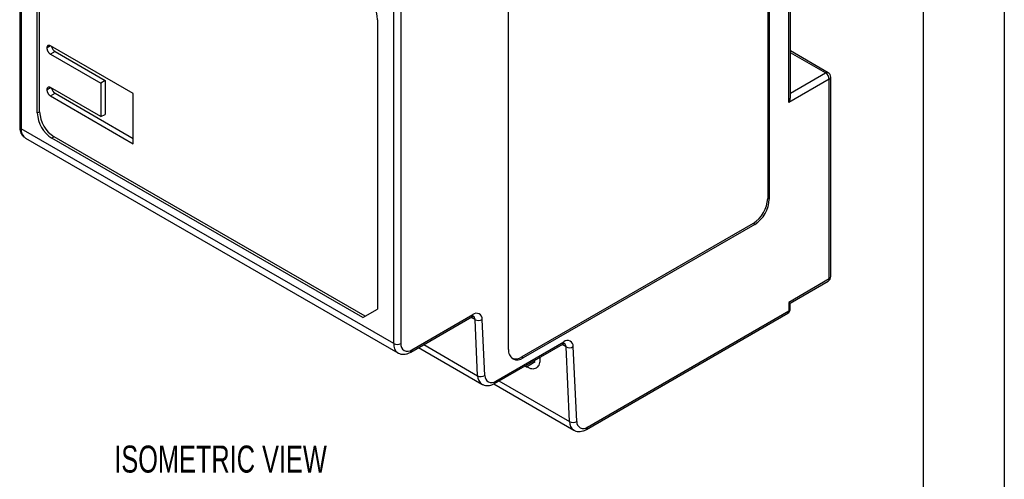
# Model space of a CAD drawing. Header units: millimetres. Extents: x 0 to 349, y 0 to 270.
# Tile 8 of 12: x 253 to 349, y 145 to 190. Entities that reach past the tile are written whole.
import ezdxf

# ---------------------------------------------------------------- set-up
doc = ezdxf.new("R2010")
doc.units = ezdxf.units.MM
doc.header["$LTSCALE"] = 1.25
doc.layers.add('DIMENSIONS', color=140, linetype='Continuous', lineweight=25)
doc.layers.add('TEXT', color=140, linetype='Continuous', lineweight=25)
doc.styles.add('SLDTEXTSTYLE0', font='TXT', dxfattribs={"width": 0.7})

msp = doc.modelspace()

# ---------------------------------------------------------------- linework, layer by layer
at = {"color": 7, "linetype": 'Continuous'}
msp.add_line((349.253, 269.878), (349.253, 0.003), dxfattribs=at)
for p, q in [((326.127, 219.086), (326.127, 172.543)), ((326.281, 219.018), (326.281, 172.469)), ((253.007, 212.799), (253.007, 179.566)), ((253.153, 212.595), (253.153, 179.362)), ((254.726, 180.903), (254.726, 209.237)), ((254.957, 181.015), (254.957, 209.349)), ((328.348, 182.423), (328.348, 206.966)), ((328.201, 181.931), (328.201, 206.827)), ((300.8, 157.759), (300.8, 204.302)), ((289.569, 158.339), (289.569, 191.572)), ((290.277, 191.572), (290.277, 158.339)), ((287.997, 190.03), (287.997, 161.718)), ((264.114, 182.792), (256.017, 187.466)), ((256.461, 186.924), (256.017, 186.65)), ((256.461, 186.924), (261.376, 184.086)), ((332.034, 184.84), (328.348, 186.968)), ((331.784, 184.815), (328.348, 186.799)), ((256.017, 186.65), (260.932, 183.812)), ((328.348, 182.831), (331.784, 184.815)), ((261.376, 184.086), (260.932, 183.812)), ((261.376, 184.086), (261.376, 180.767)), ((332.137, 184.203), (328.201, 181.931)), ((332.137, 164.683), (332.137, 184.203)), ((332.284, 164.887), (332.284, 184.407)), ((260.932, 180.546), (256.017, 183.383)), ((260.932, 183.812), (260.932, 180.546)), ((256.017, 182.567), (256.461, 182.823)), ((256.017, 182.567), (264.114, 177.893)), ((256.461, 182.823), (264.114, 178.406)), ((264.114, 177.893), (264.114, 182.792)), ((254.726, 180.903), (254.957, 181.015)), ((260.932, 180.546), (261.376, 180.767)), ((289.569, 158.339), (253.153, 179.362)), ((253.568, 178.446), (289.984, 157.423)), ((256.371, 178.566), (256.159, 178.422)), ((286.546, 160.88), (256.159, 178.422)), ((286.776, 161.013), (256.371, 178.566)), ((326.127, 172.543), (326.281, 172.469)), ((324.713, 170.094), (302.085, 157.031)), ((324.854, 169.998), (302.227, 156.936)), ((324.854, 169.998), (324.713, 170.094)), ((332.137, 164.683), (328.188, 162.363)), ((328.332, 162.28), (332.037, 164.456)), ((286.546, 160.88), (287.997, 161.718)), ((328.188, 162.363), (328.185, 161.525)), ((328.332, 161.727), (328.333, 162.281)), ((291.234, 157.498), (297.202, 160.943)), ((291.337, 157.727), (297.305, 161.172)), ((297.517, 160.675), (297.127, 160.9)), ((308.415, 149.942), (328.082, 161.296)), ((308.518, 150.171), (328.185, 161.525)), ((297.772, 155.191), (297.517, 160.675)), ((298.479, 155.212), (298.223, 160.696)), ((291.991, 157.935), (298.185, 154.36)), ((292.505, 158.232), (297.772, 155.191)), ((299.435, 154.434), (306.097, 158.28)), ((299.538, 154.663), (306.2, 158.509)), ((306.412, 158.012), (306.022, 158.237)), ((306.753, 150.699), (306.412, 158.012)), ((307.459, 150.72), (307.118, 158.033)), ((302.085, 157.031), (302.227, 156.936)), ((302.43, 156.163), (302.546, 156.072)), ((302.546, 156.072), (303.406, 156.568)), ((299.34, 154.385), (307.165, 149.868)), ((299.859, 154.679), (306.753, 150.699))]:
    msp.add_line(p, q)
for centre, radius, start, end in [((284.886, 189.889), 3.114, 2.60548, 57.39452), ((331.93, 184.611), 0.251, 65.69288, 125.61758), ((331.37, 184.168), 0.768, 2.60548, 57.39452), ((331.784, 184.407), 0.5, 0, 60.00269), ((332.033, 184.432), 0.251, 294.37466, 354.3052), ((258.027, 181.155), 3.074, 182.60548, 237.39452), ((257.837, 181.045), 3.114, 182.60548, 237.39452), ((253.257, 179.591), 0.251, 185.6948, 245.62534), ((254.105, 179.24), 0.959, 172.74417, 235.94365), ((323.056, 172.683), 3.074, 302.60548, 357.39452), ((323.183, 172.61), 3.101, 302.60548, 357.39452), ((331.784, 164.887), 0.5, 300.42849, 0), ((331.89, 164.656), 0.248, 306.17233, 6.14725), ((332.033, 164.912), 0.251, 294.37466, 354.3052), ((327.832, 161.729), 0.5, 299.99731, 359.82711), ((328.083, 161.753), 0.25, 294.16486, 354.11264), ((297.06, 161.145), 0.246, 305.01333, 6.29885), ((297.665, 160.742), 0.561, 355.32552, 129.85725), ((297.134, 160.692), 0.383, 357.44543, 55.70965), ((327.94, 161.497), 0.246, 305.01333, 6.29885), ((297.851, 161.33), 0.736, 242.99549, 300.42321), ((290.572, 158.241), 1.007, 174.39241, 234.15537), ((289.923, 159.021), 0.769, 242.60967, 297.39033), ((290.923, 158.234), 0.655, 170.78596, 309.20329), ((305.955, 158.482), 0.246, 305.01333, 6.29885), ((306.56, 158.079), 0.561, 355.32552, 129.85725), ((306.029, 158.029), 0.383, 357.44543, 55.70965), ((306.746, 158.667), 0.736, 242.99549, 300.42321), ((291.099, 157.696), 0.24, 304.03872, 7.2576), ((301.67, 157.618), 0.881, 170.78596, 309.20329), ((301.498, 157.853), 1.01, 246.41174, 305.55467), ((298.731, 155.149), 0.959, 177.46466, 235.46761), ((298.106, 155.847), 0.736, 242.99549, 300.42321), ((299.124, 155.159), 0.647, 175.32552, 309.85725), ((299.3, 154.633), 0.24, 304.03902, 7.25757), ((307.711, 150.657), 0.959, 177.46466, 235.46761), ((307.087, 151.355), 0.736, 242.99549, 300.42321), ((308.104, 150.668), 0.647, 175.32552, 309.85725), ((308.281, 150.141), 0.24, 304.03902, 7.25757)]:
    msp.add_arc(centre, radius, start, end)
for centre, ratio, start_param, end_param in [((256.461, 187.332), 0.577908, 1.091341, 2.357041), ((256.461, 183.231), 0.577557, 1.044598, 2.356124)]:
    msp.add_ellipse(centre, major_axis=(-0.25, 0.433), ratio=ratio, start_param=start_param, end_param=end_param)
for points, knots in [([(256.017, 187.466), (256, 187.475), (255.967, 187.493), (255.917, 187.508), (255.87, 187.515), (255.826, 187.513), (255.785, 187.502), (255.749, 187.481), (255.719, 187.452), (255.695, 187.414), (255.677, 187.37), (255.666, 187.319), (255.664, 187.281), (255.664, 187.262)], [0, 0, 0, 0, 0.0909177, 0.1818309, 0.2727406, 0.3636476, 0.4545529, 0.5454574, 0.636362, 0.7272677, 0.8181753, 0.9090858, 1, 1, 1, 1]), ([(256.011, 187.462), (255.96, 187.433), (255.845, 187.366), (255.729, 187.3), (255.664, 187.262)], [0, 0, 0, 0, 0.4371485, 1, 1, 1, 1]), ([(255.664, 187.262), (255.664, 187.241), (255.666, 187.201), (255.678, 187.137), (255.695, 187.072), (255.719, 187.009), (255.748, 186.948), (255.78, 186.891), (255.816, 186.837), (255.855, 186.788), (255.895, 186.745), (255.935, 186.707), (255.976, 186.675), (256.003, 186.658), (256.017, 186.65)], [0, 0, 0, 0, 0.093826, 0.185737, 0.275735, 0.363821, 0.449999, 0.53427, 0.616636, 0.6971, 0.775665, 0.852335, 0.927112, 1, 1, 1, 1]), ([(256.017, 183.383), (256.001, 183.392), (255.968, 183.41), (255.919, 183.426), (255.87, 183.433), (255.823, 183.43), (255.78, 183.417), (255.741, 183.392), (255.708, 183.356), (255.683, 183.307), (255.667, 183.249), (255.665, 183.202), (255.664, 183.179)], [0, 0, 0, 0, 0.087699, 0.178118, 0.271263, 0.367139, 0.465752, 0.567105, 0.671203, 0.778049, 0.887647, 1, 1, 1, 1]), ([(255.664, 183.179), (255.747, 183.224), (255.865, 183.287), (255.984, 183.351), (256.019, 183.37)], [0, 0, 0, 0, 0.700373, 1, 1, 1, 1]), ([(255.664, 183.179), (255.664, 183.159), (255.666, 183.119), (255.677, 183.056), (255.695, 182.991), (255.719, 182.926), (255.749, 182.862), (255.785, 182.8), (255.826, 182.741), (255.87, 182.687), (255.917, 182.64), (255.967, 182.598), (256, 182.577), (256.017, 182.567)], [0, 0, 0, 0, 0.090914, 0.181825, 0.272732, 0.363638, 0.454543, 0.545447, 0.636352, 0.727259, 0.818169, 0.909082, 1, 1, 1, 1]), ([(328.201, 181.931), (328.246, 182.02), (328.327, 182.179), (328.34, 182.348), (328.346, 182.423)], [0, 0, 0, 0, 0.558518, 1, 1, 1, 1]), ([(253.007, 179.566), (253.009, 179.501), (253.014, 179.33), (253.069, 179.073), (253.185, 178.814), (253.349, 178.594), (253.497, 178.497), (253.57, 178.448)], [0, 0, 0, 0, 0.140268, 0.370609, 0.588181, 0.795608, 1, 1, 1, 1]), ([(328.188, 162.363), (328.233, 162.337), (328.313, 162.291), (328.325, 162.285), (328.331, 162.282)], [0, 0, 0, 0, 0.561939, 1, 1, 1, 1]), ([(297.202, 160.943), (297.224, 160.955), (297.286, 160.988), (297.357, 161.003), (297.362, 161.002), (297.364, 161.001)], [0, 0, 0, 0, 0.221265, 0.636763, 1, 1, 1, 1]), ([(306.097, 158.28), (306.119, 158.292), (306.181, 158.325), (306.252, 158.34), (306.257, 158.339), (306.259, 158.338)], [0, 0, 0, 0, 0.221265, 0.636763, 1, 1, 1, 1]), ([(289.983, 157.428), (289.991, 157.422), (290.072, 157.36), (290.262, 157.306), (290.534, 157.274), (290.815, 157.315), (291.049, 157.397), (291.187, 157.472), (291.234, 157.498)], [0, 0, 0, 0, 0.023745, 0.237127, 0.446481, 0.660374, 0.885766, 1, 1, 1, 1]), ([(302.546, 156.072), (302.725, 155.989), (302.999, 155.864), (303.319, 155.874), (303.577, 155.964), (303.77, 156.172), (303.874, 156.493), (303.904, 156.756), (303.873, 156.942), (303.865, 156.991)], [0, 0, 0, 0, 0.230126, 0.350741, 0.474714, 0.673096, 0.800849, 0.947382, 1, 1, 1, 1]), ([(298.191, 154.366), (298.216, 154.349), (298.316, 154.28), (298.527, 154.229), (298.801, 154.215), (299.084, 154.27), (299.295, 154.356), (299.411, 154.421), (299.435, 154.434)], [0, 0, 0, 0, 0.070954, 0.283863, 0.494492, 0.711709, 0.941429, 1, 1, 1, 1]), ([(307.172, 149.874), (307.197, 149.857), (307.297, 149.788), (307.507, 149.737), (307.782, 149.723), (308.064, 149.778), (308.275, 149.864), (308.391, 149.929), (308.415, 149.942)], [0, 0, 0, 0, 0.070954, 0.283863, 0.494492, 0.711709, 0.941429, 1, 1, 1, 1])]:
    msp.add_open_spline(points, degree=3, knots=knots)
at = {"layer": 'TEXT'}
msp.add_line((341.312, 261.938), (341.312, 7.938), dxfattribs=at)

# ---------------------------------------------------------------- texts
at = {"layer": 'DIMENSIONS', "insert": (262.253, 148.355), "char_height": 2.64583, "attachment_point": 1, "style": 'SLDTEXTSTYLE0'}
msp.add_mtext('ISOMETRIC VIEW', dxfattribs=at)

doc.saveas('drawing.dxf')
